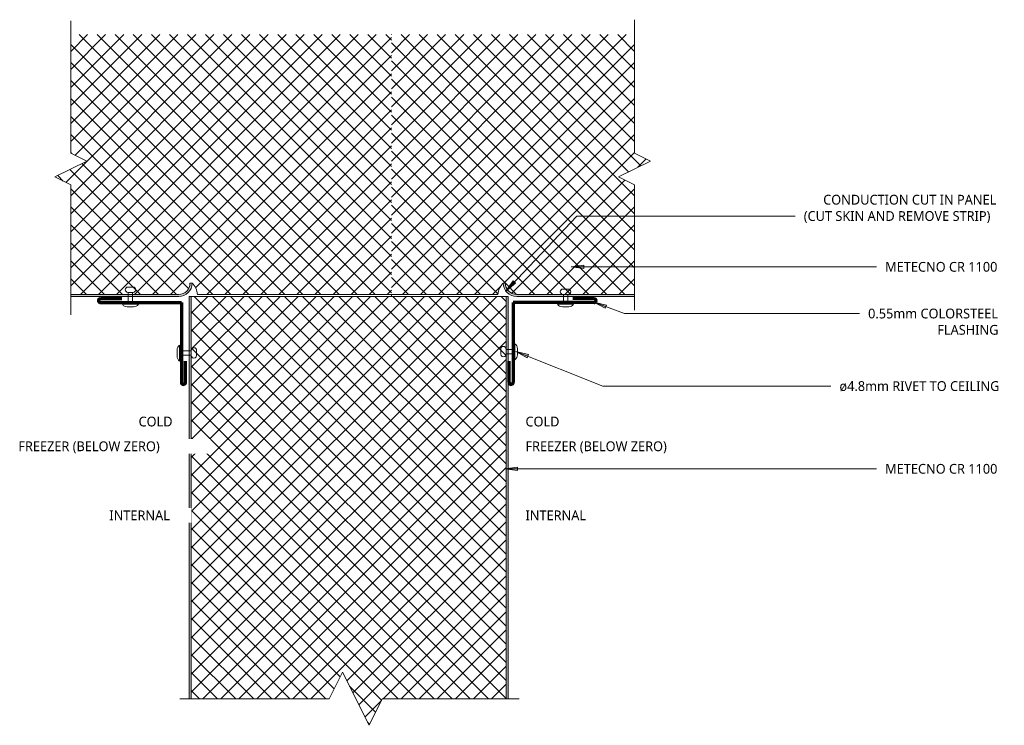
# Model space of a CAD drawing. Header units: millimetres. Extents: x -20 to 443, y -69 to 263.
import ezdxf

# ---------------------------------------------------------------- set-up
doc = ezdxf.new("R2010")
doc.units = ezdxf.units.MM
doc.linetypes.add('Dash', pattern=[6.35, 3.175, -3.175])
for name, color, linetype, lineweight in [('A-DETL', 90, 'Continuous', 13), ('A-DETL-GENF', 92, 'Continuous', 13), ('A-DETL-GENF-HDLN', 1, 'Dash', 13), ('G-ANNO-TEXT', 231, 'Continuous', 9)]:
    doc.layers.add(name, color=color, linetype=linetype, lineweight=lineweight)
doc.styles.add('Yu Gothic', font='Yu Gothic.ttf', dxfattribs={"height": 4.6})
doc.styles.add('Yu Gothic_B', font='Yu Gothic.ttf', dxfattribs={"height": 4.6})

# ---------------------------------------------------------------- blocks, each defined once
blk = doc.blocks.new('Fridge Freezer Panel_Horizontal Section - 150mm-6011166-FREEZER CEILING PARTITION')
at = {"layer": 'A-DETL-GENF'}
h = blk.add_hatch(dxfattribs=at)
h.set_pattern_fill('FP_1', color=256, style=0, pattern_type=2)
h.set_pattern_definition([(45, (-114.064, -132.443), (-4.24264, 4.24264), []), (135, (-114.064, -132.443), (-4.24264, -4.24264), [])])
h.paths.add_polyline_path([(155.35, 1), (155.35, 52.5), (147.85, 56.25), (162.85, 63.75), (155.35, 67.5), (155.35, 123.18), (41.09, 123.18), (41.09, 1), (91.14, 1), (91.59, 2.95), (92.45, 4.74), (93.7, 6.3), (94.7, 6.3), (94.88, 4.93), (95.41, 3.65), (96.25, 2.55), (97.35, 1.71), (98.63, 1.18), (100, 1)])
h.paths.add_polyline_path([(96.64, 1), (96.64, 1), (95.54, 1.85), (94.54, 3.15), (94.54, 3.15), (95.54, 1.84), (96.64, 1)])
blk.add_hatch(color=256, dxfattribs=at).paths.add_polyline_path([(100, 0), (100, 1), (98.63, 1.18), (97.35, 1.71), (96.25, 2.55), (95.41, 3.65), (94.88, 4.93), (94.7, 6.3), (93.7, 6.3), (93.91, 4.67), (94.54, 3.15), (95.54, 1.85), (96.85, 0.84), (98.37, 0.21)])
h = blk.add_hatch(color=256, dxfattribs=at)
h.paths.add_polyline_path([(155.35, 0), (155.35, 1), (100, 1), (100, 0)])
h.paths.add_polyline_path([(99.99, 0), (100, 0), (98.36, 0.22), (96.85, 0.84), (96.85, 0.84), (98.37, 0.21), (98.63, 0.18)])
for p, q in [((94.7, 6.3), (93.7, 6.3)), ((91.14, 1), (41.09, 1)), ((155.35, 1), (100, 1)), ((100, 0), (155.35, 0))]:
    blk.add_line(p, q, dxfattribs=at)
for centre, radius, start, end in [((100, 0), 8.92, 134.9929, 173.534), ((100, 6.3), 6.3, 180, 270), ((100, 6.3), 5.3, 180, 270)]:
    blk.add_arc(centre, radius, start, end, dxfattribs=at)
blk = doc.blocks.new('Fridge Freezer Panel_Horizontal Section - 150mm-6000102-FREEZER CEILING PARTITION')
at = {"layer": 'A-DETL-GENF'}
h = blk.add_hatch(dxfattribs=at)
h.set_pattern_fill('FP_2', color=256, style=0, pattern_type=2)
h.set_pattern_definition([(225, (155.149, 132.443), (4.24264, -4.24264), []), (315, (155.149, 132.443), (4.24264, 4.24264), [])])
h.paths.add_polyline_path([(150.73, -1), (99.99, -1), (98.63, -1.18), (97.35, -1.71), (96.25, -2.55), (95.41, -3.65), (94.88, -4.93), (94.7, -6.3), (93.7, -6.3), (92.42, -4.67), (91.59, -2.95), (91.14, -1), (0, -1), (0, -123.18), (150.73, -123.18), (150.73, -67.5), (143.23, -63.75), (158.23, -56.25), (150.73, -52.5), (150.73, -1)])
h.paths.add_polyline_path([(96.64, -1), (95.54, -1.85), (94.54, -3.15), (94.54, -3.15), (95.55, -1.84), (96.65, -1)])
blk.add_hatch(color=256, dxfattribs=at).paths.add_polyline_path([(100, 0), (98.37, -0.21), (96.85, -0.84), (95.54, -1.85), (94.54, -3.15), (93.91, -4.67), (93.7, -6.3), (94.7, -6.3), (94.88, -4.93), (95.41, -3.65), (96.25, -2.55), (97.35, -1.71), (98.63, -1.18), (100, -1)])
h = blk.add_hatch(color=256, dxfattribs=at)
h.paths.add_polyline_path([(150.73, 0), (100, 0), (100, -1), (150.73, -1), (150.73, -0.21)])
h.paths.add_polyline_path([(99.99, 0), (98.37, -0.21), (96.85, -0.84), (96.85, -0.84), (98.38, -0.21), (100, 0)])
for p, q in [((0, 0), (0, -1)), ((150.73, 0), (100, 0)), ((0, -1), (91.14, -1)), ((100, -1), (150.73, -1)), ((93.7, -6.3), (94.7, -6.3))]:
    blk.add_line(p, q, dxfattribs=at)
for centre, radius, start, end in [((100, -6.3), 6.3, 90, 180), ((100, 0), 8.92, 186.466, 225.0071), ((100, -6.3), 5.3, 90, 180)]:
    blk.add_arc(centre, radius, start, end, dxfattribs=at)
blk = doc.blocks.new('Break Line _M_ - Break Line _M_-6038543-FREEZER CEILING PARTITION')
at = {"layer": 'A-DETL-GENF'}
for p, q in [((-7.5, 0), (-3.75, 7.5)), ((-3.75, 7.5), (3.75, -7.5)), ((-68.6, 0), (-7.5, 0)), ((3.75, -7.5), (7.5, 0)), ((7.5, 0), (69.64, 0))]:
    blk.add_line(p, q, dxfattribs=at)
blk = doc.blocks.new('Break Line _M_ - Break Line _M_-6038599-FREEZER CEILING PARTITION')
at = {"layer": 'A-DETL-GENF'}
for p, q in [((-7.5, 0), (-3.75, 7.5)), ((-3.75, 7.5), (3.75, -7.5)), ((-70.22, 0), (-7.5, 0)), ((3.75, -7.5), (7.5, 0)), ((7.5, 0), (66.42, 0))]:
    blk.add_line(p, q, dxfattribs=at)
blk = doc.blocks.new('Fridge Freezer Panel_Vertical Section - 150mm-6043689-FREEZER CEILING PARTITION')
at = {"layer": 'A-DETL-GENF'}
h = blk.add_hatch(dxfattribs=at)
h.set_pattern_fill('FP_3', color=256, style=0, pattern_type=2)
h.set_pattern_definition([(315, (82.557, 210.08), (4.24264, 4.24264), []), (45, (82.557, 210.08), (-4.24264, 4.24264), [])])
h.paths.add_polyline_path([(13.34, 65.45), (25.84, 59.2), (25.84, 1), (215, 1), (215, 149), (25.84, 149), (25.84, 84.2), (38.34, 77.95), (25.84, 71.7)])
h = blk.add_hatch(color=256, dxfattribs=at)
h.paths.add_polyline_path([(25.84, 149.12), (25.84, 149), (215, 149), (215, 150), (25.84, 150)])
h.paths.add_polyline_path([(25.84, 0.88), (25.84, 0), (215, 0), (215, 1), (25.84, 1)])
for p, q in [((215, 150), (25.84, 150)), ((215, 149), (25.84, 149)), ((215, 149), (215, 150)), ((215, 149), (215, 1)), ((25.84, 1), (215, 1)), ((25.84, 0), (215, 0))]:
    blk.add_line(p, q, dxfattribs=at)
at = {"layer": 'A-DETL-GENF-HDLN'}
blk.add_line((215, 0), (215, 1), dxfattribs=at)
blk = doc.blocks.new('Break Line _M_ - Break Line _M_-6037873-FREEZER CEILING PARTITION')
at = {"layer": 'A-DETL-GENF'}
for p, q in [((-12.5, 0), (-6.25, 12.5)), ((-6.25, 12.5), (6.25, -12.5)), ((-76.78, 0), (-12.5, 0)), ((6.25, -12.5), (12.5, 0)), ((12.5, 0), (82.74, 0))]:
    blk.add_line(p, q, dxfattribs=at)
blk = doc.blocks.new('Pop Rivets - Rivet-5864383-FREEZER CEILING PARTITION')
at = {"layer": 'A-DETL-GENF'}
for p, q in [((3.77, 0), (-3.77, 0)), ((-1.5, 1.16), (1.5, 1.16)), ((-1, -5.59), (-1, 0)), ((1, -5.59), (1, 0)), ((1.17, -5.59), (-1.24, -5.59)), ((-1.24, -8.09), (1.17, -8.09))]:
    blk.add_line(p, q, dxfattribs=at)
for centre, radius, start, end in [((-1.5, -1.65), 2.8, 90, 144), ((1.5, -1.65), 2.8, 36, 90), ((-1.24, -6.84), 1.25, 90, 270), ((1.17, -6.84), 1.25, 270, 90)]:
    blk.add_arc(centre, radius, start, end, dxfattribs=at)
blk = doc.blocks.new('Pop Rivets - Rivet-6055063-FREEZER CEILING PARTITION')
at = {"layer": 'A-DETL-GENF'}
for p, q in [((3.77, 0), (-3.77, 0)), ((-1.5, 1.16), (1.5, 1.16)), ((-1, -4.13), (-1, 0)), ((1, -4.13), (1, 0)), ((1.17, -4.13), (-1.24, -4.13)), ((-1.24, -6.63), (1.17, -6.63))]:
    blk.add_line(p, q, dxfattribs=at)
for centre, radius, start, end in [((-1.5, -1.65), 2.8, 90, 144), ((1.5, -1.65), 2.8, 36, 90), ((-1.24, -5.38), 1.25, 90, 270), ((1.17, -5.38), 1.25, 270, 90)]:
    blk.add_arc(centre, radius, start, end, dxfattribs=at)
blk = doc.blocks.new('Pop Rivets - Rivet-6055093-FREEZER CEILING PARTITION')
at = {"layer": 'A-DETL-GENF'}
for p, q in [((-1.24, 8.02), (1.17, 8.02)), ((1.17, 5.52), (-1.24, 5.52)), ((-1, 5.52), (-1, 0)), ((1, 5.52), (1, 0)), ((3.77, 0), (-3.77, 0)), ((-1.5, -1.16), (1.5, -1.16))]:
    blk.add_line(p, q, dxfattribs=at)
for centre, radius, start, end in [((-1.24, 6.77), 1.25, 90, 270), ((1.17, 6.77), 1.25, 270, 90), ((-1.5, 1.65), 2.8, 216, 270), ((1.5, 1.65), 2.8, 270, 324)]:
    blk.add_arc(centre, radius, start, end, dxfattribs=at)
blk = doc.blocks.new('Pop Rivets - Rivet-6055132-FREEZER CEILING PARTITION')
at = {"layer": 'A-DETL-GENF'}
for p, q in [((-1.24, 7.16), (1.17, 7.16)), ((1.17, 4.66), (-1.24, 4.66)), ((-1, 4.66), (-1, 0)), ((1, 4.66), (1, 0)), ((3.77, 0), (-3.77, 0)), ((-1.5, -1.16), (1.5, -1.16))]:
    blk.add_line(p, q, dxfattribs=at)
for centre, radius, start, end in [((-1.24, 5.91), 1.25, 90, 270), ((1.17, 5.91), 1.25, 270, 90), ((-1.5, 1.65), 2.8, 216, 270), ((1.5, 1.65), 2.8, 270, 324)]:
    blk.add_arc(centre, radius, start, end, dxfattribs=at)

msp = doc.modelspace()

# ---------------------------------------------------------------- hatches: boundary and pattern name
at = {"layer": 'G-ANNO-TEXT'}
for points in [[(239.67, 146.42), (245.67, 145.63), (245.67, 147.21)], [(208.87, 134.88), (213.57, 138.7), (212.42, 139.78)], [(250.3, 129.75), (255.66, 126.94), (256.21, 128.42)], [(213.67, 106.6), (218.96, 103.65), (219.54, 105.12)], [(208.45, 51.42), (214.45, 50.63), (214.45, 52.21)]]:
    msp.add_hatch(color=7, dxfattribs=at).paths.add_polyline_path(points)

# ---------------------------------------------------------------- linework, layer by layer
at = {"layer": 'A-DETL', "lineweight": 70}
for p, q in [((18.38, 131.51), (28.38, 131.51)), ((250.45, 131.51), (240.45, 131.51)), ((18.38, 129.62), (56.38, 129.62)), ((56.38, 129.62), (56.38, 92.13)), ((250.45, 129.62), (212.45, 129.62)), ((212.45, 129.62), (212.45, 92.13)), ((58.38, 92.13), (58.38, 102.13)), ((210.45, 92.13), (210.45, 102.13))]:
    msp.add_line(p, q, dxfattribs=at)
for centre, radius, start, end in [((18.38, 130.56), 0.944, 90, 270), ((250.45, 130.56), 0.944, 270, 90), ((57.38, 92.13), 1, 180, 0), ((211.45, 92.13), 1, 180, 0)]:
    msp.add_arc(centre, radius, start, end, dxfattribs=at)
at = {"layer": 'G-ANNO-TEXT', "color": 7}
for p, q in [((208.87, 134.88), (242.41, 170.32)), ((242.41, 170.32), (344.3, 170.32)), ((344.3, 170.32), (344.97, 170.32)), ((245.67, 147.21), (239.67, 146.42)), ((239.67, 146.42), (245.67, 145.63)), ((239.67, 146.42), (357.44, 146.42)), ((245.67, 145.63), (245.67, 147.21)), ((357.44, 146.42), (383.24, 146.42)), ((212.42, 139.78), (208.87, 134.88)), ((213.57, 138.7), (212.42, 139.78)), ((208.87, 134.88), (213.57, 138.7)), ((250.3, 129.75), (255.66, 126.94)), ((256.21, 128.42), (250.3, 129.75)), ((250.3, 129.75), (264.71, 124.46)), ((255.66, 126.94), (256.21, 128.42)), ((264.71, 124.46), (352.06, 124.46)), ((352.06, 124.46), (375.21, 124.46)), ((213.67, 106.6), (218.96, 103.65)), ((219.54, 105.12), (213.67, 106.6)), ((213.67, 106.6), (254.54, 90.34)), ((218.96, 103.65), (219.54, 105.12)), ((254.54, 90.34), (361.48, 90.34)), ((361.48, 90.34), (361.74, 90.34)), ((214.45, 52.21), (208.45, 51.42)), ((208.45, 51.42), (214.45, 50.63)), ((208.45, 51.42), (357.44, 51.42)), ((214.45, 50.63), (214.45, 52.21)), ((357.44, 51.42), (383.24, 51.42))]:
    msp.add_line(p, q, dxfattribs=at)

# ---------------------------------------------------------------- block references
at = {"layer": 'A-DETL-GENF'}
for name, p, rotation in [('Break Line _M_ - Break Line _M_-6038543-FREEZER CEILING PARTITION', (4.42, 192.44), 89.99999999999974), ('Break Line _M_ - Break Line _M_-6038599-FREEZER CEILING PARTITION', (269.42, 192.44), 270.0000000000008), ('Fridge Freezer Panel_Horizontal Section - 150mm-6000102-FREEZER CEILING PARTITION', (155.15, 132.44), 180), ('Pop Rivets - Rivet-5864383-FREEZER CEILING PARTITION', (32.42, 128.79), 180), ('Fridge Freezer Panel_Vertical Section - 150mm-6043689-FREEZER CEILING PARTITION', (210.08, -82.56), 89.99999999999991), ('Pop Rivets - Rivet-6055093-FREEZER CEILING PARTITION', (55.56, 105.87), 269.9999999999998), ('Pop Rivets - Rivet-6055063-FREEZER CEILING PARTITION', (213.21, 106.5), 269.9999999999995), ('Break Line _M_ - Break Line _M_-6037873-FREEZER CEILING PARTITION', (138.38, -56.72), 180)]:
    msp.add_blockref(name, p, dxfattribs=dict(at, rotation=rotation))
for name, p in [('Fridge Freezer Panel_Horizontal Section - 150mm-6011166-FREEZER CEILING PARTITION', (114.06, 132.44)), ('Pop Rivets - Rivet-6055132-FREEZER CEILING PARTITION', (237.03, 128.79))]:
    msp.add_blockref(name, p, dxfattribs=at)

# ---------------------------------------------------------------- texts
at = {"layer": 'G-ANNO-TEXT', "color": 7, "char_height": 4.6, "attachment_point": 1, "bg_fill": 3, "box_fill_scale": 1.25, "bg_fill_color": 9, "bg_fill_true_color": 13158600, "bg_fill_transparency": 0}
for s, insert, width, style in [('CONDUCTION CUT IN PANEL ', (358.16, 180.3), 101.0126, 'Yu Gothic'), ('(CUT SKIN AND REMOVE STRIP)', (349.03, 172.62), 112.0759, 'Yu Gothic'), ('METECNO CR 1100', (387.3, 148.72), 65.7384, 'Yu Gothic'), ('0.55mm COLORSTEEL ', (379.27, 126.76), 75.519, 'Yu Gothic'), ('FLASHING', (411.82, 119.09), 36.0759, 'Yu Gothic'), ('ø4.8mm RIVET TO CEILING', (365.8, 92.64), 91.713, 'Yu Gothic'), ('COLD', (36.27, 75.95), 20.6835, 'Yu Gothic_B'), ('COLD', (218.18, 75.95), 20.6835, 'Yu Gothic_B'), ('FREEZER (BELOW ZERO)', (-20.25, 64.32), 89.1476, 'Yu Gothic_B'), ('FREEZER (BELOW ZERO)', (218.18, 64.32), 89.1476, 'Yu Gothic_B'), ('METECNO CR 1100 ', (387.3, 53.72), 65.7384, 'Yu Gothic'), ('INTERNAL', (22.51, 31.85), 37.3586, 'Yu Gothic_B'), ('INTERNAL', (218.18, 31.85), 37.3586, 'Yu Gothic_B')]:
    msp.add_mtext(s, dxfattribs=dict(at, insert=insert, width=width, style=style))

doc.saveas('drawing.dxf')
